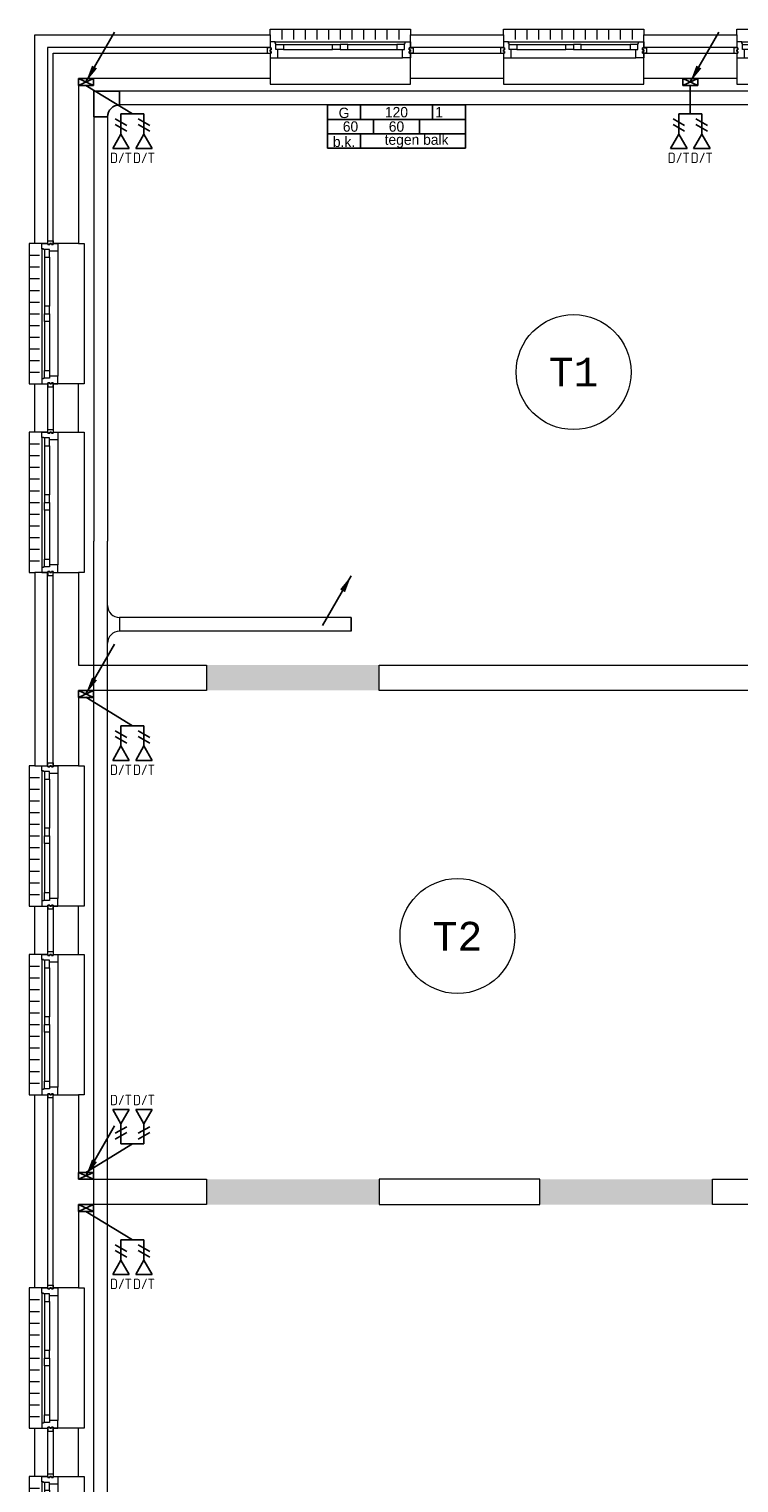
# Model space of a CAD drawing. Header units: millimetres. Extents: x 3141 to 84785, y 12240 to 40624.
# Tile 3 of 10: x 3153 to 9330, y 27984 to 40624. Entities that reach past the tile are written whole.
import ezdxf
from ezdxf.enums import TextEntityAlignment as Align
from ezdxf.xclip import XClip

# ---------------------------------------------------------------- set-up
doc = ezdxf.new("R2010")
doc.units = ezdxf.units.MM
doc.header["$LTSCALE"] = 50
doc.header["$XCLIPFRAME"] = 0
doc.layers.get('0').update_dxf_attribs({"linetype": 'CONTINUOUS'})
for name, color, linetype in [('EL6130--_KANALISATIE', 2, 'CONTINUOUS'), ('EL6131--_KG', 3, 'CONTINUOUS'), ('EL6441--', 3, 'CONTINUOUS'), ('EM6131--', 1, 'CONTINUOUS'), ('Xref', 8, 'CONTINUOUS'), ('Xref-beg26$0$AL$1A---_ALGEMEEN', 8, 'CONTINUOUS'), ('Xref-beg26$0$AT$1A---_TEKST050', 8, 'CONTINUOUS'), ('Xref-beg26$0$EL6131--_WG', 3, 'CONTINUOUS')]:
    doc.layers.add(name, color=color, linetype=linetype)
doc.styles.add('buro-018', font='Isocp.shx', dxfattribs={"height": 90})
doc.styles.add('ISO-GTI', font='ISO-GTI.shx')
doc.styles.add('Xref-beg26$0$MONOTXT', font='MONOTXT')

# ---------------------------------------------------------------- blocks, each defined once
blk = doc.blocks.new('*O89')
at = {"layer": 'Xref-beg26$0$AL$1A---_ALGEMEEN', "color": 0, "linetype": 'Continuous', "lineweight": 0}
for p, q in [((-565.5, 130), (565.5, 130)), ((-508.33, 240), (-508.33, 150)), ((-406.66, 240), (-406.66, 150)), ((-305, 240), (-305, 150)), ((-203.33, 240), (-203.33, 150)), ((-101.66, 240), (-101.66, 150)), ((0, 240), (0, 150)), ((101.66, 240), (101.66, 150)), ((203.33, 240), (203.33, 150)), ((305, 240), (305, 150)), ((406.66, 240), (406.66, 150)), ((508.33, 240), (508.33, 150)), ((-493, 106), (-67, 106)), ((-493, 63), (-67, 63)), ((67, 106), (493, 106)), ((67, 63), (493, 63)), ((-543, -9), (543, -9))]:
    blk.add_line(p, q, dxfattribs=at)
for points in [[(-610, 190), (-610, 240), (610, 240), (610, 190)], [(-610, -190), (-610, -240), (610, -240), (610, -190)]]:
    blk.add_lwpolyline(points, dxfattribs=at)
for points in [[(-610, -9), (-545.15, -9), (-543, -6.86), (-543, 63), (-560, 63), (-560, 114), (-565.5, 114), (-565.5, 127.78), (-567.72, 130), (-610, 130), (-610, 76), (-601, 76), (-601, 60), (-610, 60), (-610, 46), (-601, 46), (-601, 30), (-610, 30)], [(610, -9), (545.15, -9), (543, -6.86), (543, 63), (560, 63), (560, 114), (565.5, 114), (565.5, 127.78), (567.72, 130), (610, 130), (610, 76), (601, 76), (601, 60), (610, 60), (610, 46), (601, 46), (601, 30), (610, 30)], [(-635, 30), (-601, 30), (-601, 46), (-610, 46), (-610, 60), (-601, 60), (-601, 76), (-635, 76)], [(-560, 106), (-493, 106), (-493, 63), (-560, 63)], [(-67, 106), (0, 106), (0, 63), (-67, 63)], [(67, 106), (0, 106), (0, 63), (67, 63)], [(560, 106), (493, 106), (493, 63), (560, 63)], [(635, 30), (601, 30), (601, 46), (610, 46), (610, 60), (601, 60), (601, 76), (635, 76)]]:
    blk.add_lwpolyline(points, close=True, dxfattribs=at)
blk = doc.blocks.new('*O90')
at = {"layer": 'Xref-beg26$0$AL$1A---_ALGEMEEN', "color": 0, "linetype": 'Continuous', "lineweight": 0}
for p, q in [((-565.5, 130), (565.5, 130)), ((-508.33, 240), (-508.33, 150)), ((-406.66, 240), (-406.66, 150)), ((-305, 240), (-305, 150)), ((-203.33, 240), (-203.33, 150)), ((-101.66, 240), (-101.66, 150)), ((0, 240), (0, 150)), ((101.66, 240), (101.66, 150)), ((203.33, 240), (203.33, 150)), ((305, 240), (305, 150)), ((406.66, 240), (406.66, 150)), ((508.33, 240), (508.33, 150)), ((-493, 106), (-67, 106)), ((-493, 63), (-67, 63)), ((67, 106), (493, 106)), ((67, 63), (493, 63)), ((-543, -9), (543, -9))]:
    blk.add_line(p, q, dxfattribs=at)
for points in [[(-610, 190), (-610, 240), (610, 240), (610, 190)], [(-610, -190), (-610, -240), (610, -240), (610, -190)]]:
    blk.add_lwpolyline(points, dxfattribs=at)
for points in [[(-610, -9), (-545.15, -9), (-543, -6.86), (-543, 63), (-560, 63), (-560, 114), (-565.5, 114), (-565.5, 127.78), (-567.72, 130), (-610, 130), (-610, 76), (-601, 76), (-601, 60), (-610, 60), (-610, 46), (-601, 46), (-601, 30), (-610, 30)], [(610, -9), (545.15, -9), (543, -6.86), (543, 63), (560, 63), (560, 114), (565.5, 114), (565.5, 127.78), (567.72, 130), (610, 130), (610, 76), (601, 76), (601, 60), (610, 60), (610, 46), (601, 46), (601, 30), (610, 30)], [(-635, 30), (-601, 30), (-601, 46), (-610, 46), (-610, 60), (-601, 60), (-601, 76), (-635, 76)], [(-560, 106), (-493, 106), (-493, 63), (-560, 63)], [(-67, 106), (0, 106), (0, 63), (-67, 63)], [(67, 106), (0, 106), (0, 63), (67, 63)], [(560, 106), (493, 106), (493, 63), (560, 63)], [(635, 30), (601, 30), (601, 46), (610, 46), (610, 60), (601, 60), (601, 76), (635, 76)]]:
    blk.add_lwpolyline(points, close=True, dxfattribs=at)
blk = doc.blocks.new('*O91')
at = {"layer": 'Xref-beg26$0$AL$1A---_ALGEMEEN', "color": 0, "linetype": 'Continuous', "lineweight": 0}
for p, q in [((-565.5, 130), (565.5, 130)), ((-508.33, 240), (-508.33, 150)), ((-406.66, 240), (-406.66, 150)), ((-305, 240), (-305, 150)), ((-203.33, 240), (-203.33, 150)), ((-101.66, 240), (-101.66, 150)), ((0, 240), (0, 150)), ((101.66, 240), (101.66, 150)), ((203.33, 240), (203.33, 150)), ((305, 240), (305, 150)), ((406.66, 240), (406.66, 150)), ((508.33, 240), (508.33, 150)), ((-493, 106), (-67, 106)), ((-493, 63), (-67, 63)), ((67, 106), (493, 106)), ((67, 63), (493, 63)), ((-543, -9), (543, -9))]:
    blk.add_line(p, q, dxfattribs=at)
for points in [[(-610, 190), (-610, 240), (610, 240), (610, 190)], [(-610, -190), (-610, -240), (610, -240), (610, -190)]]:
    blk.add_lwpolyline(points, dxfattribs=at)
for points in [[(-610, -9), (-545.15, -9), (-543, -6.86), (-543, 63), (-560, 63), (-560, 114), (-565.5, 114), (-565.5, 127.78), (-567.72, 130), (-610, 130), (-610, 76), (-601, 76), (-601, 60), (-610, 60), (-610, 46), (-601, 46), (-601, 30), (-610, 30)], [(610, -9), (545.15, -9), (543, -6.86), (543, 63), (560, 63), (560, 114), (565.5, 114), (565.5, 127.78), (567.72, 130), (610, 130), (610, 76), (601, 76), (601, 60), (610, 60), (610, 46), (601, 46), (601, 30), (610, 30)], [(-635, 30), (-601, 30), (-601, 46), (-610, 46), (-610, 60), (-601, 60), (-601, 76), (-635, 76)], [(-560, 106), (-493, 106), (-493, 63), (-560, 63)], [(-67, 106), (0, 106), (0, 63), (-67, 63)], [(67, 106), (0, 106), (0, 63), (67, 63)], [(560, 106), (493, 106), (493, 63), (560, 63)], [(635, 30), (601, 30), (601, 46), (610, 46), (610, 60), (601, 60), (601, 76), (635, 76)]]:
    blk.add_lwpolyline(points, close=True, dxfattribs=at)
blk = doc.blocks.new('*O98')
at = {"layer": 'Xref-beg26$0$AL$1A---_ALGEMEEN', "color": 0, "linetype": 'Continuous', "lineweight": 0}
for p, q in [((-240, 508.33), (-150, 508.33)), ((-130, 565.5), (-130, -565.5)), ((9, 543), (9, -543)), ((-240, 406.66), (-150, 406.66)), ((-106, 493), (-106, 67)), ((-63, 493), (-63, 67)), ((-240, 305), (-150, 305)), ((-240, 203.33), (-150, 203.33)), ((-240, 101.66), (-150, 101.66)), ((-240, 0), (-150, 0)), ((-240, -101.66), (-150, -101.66)), ((-106, -67), (-106, -493)), ((-63, -67), (-63, -493)), ((-240, -203.33), (-150, -203.33)), ((-240, -305), (-150, -305)), ((-240, -406.66), (-150, -406.66)), ((-240, -508.33), (-150, -508.33))]:
    blk.add_line(p, q, dxfattribs=at)
for points in [[(-30, 635), (-30, 601), (-46, 601), (-46, 610), (-60, 610), (-60, 601), (-76, 601), (-76, 635)], [(9, 610), (9, 545.15), (6.86, 543), (-63, 543), (-63, 560), (-114, 560), (-114, 565.5), (-127.78, 565.5), (-130, 567.72), (-130, 610), (-76, 610), (-76, 601), (-60, 601), (-60, 610), (-46, 610), (-46, 601), (-30, 601), (-30, 610)], [(-106, 560), (-106, 493), (-63, 493), (-63, 560)], [(-106, 67), (-106, 0), (-63, 0), (-63, 67)], [(-106, -67), (-106, 0), (-63, 0), (-63, -67)], [(-106, -560), (-106, -493), (-63, -493), (-63, -560)], [(9, -610), (9, -545.15), (6.86, -543), (-63, -543), (-63, -560), (-114, -560), (-114, -565.5), (-127.78, -565.5), (-130, -567.72), (-130, -610), (-76, -610), (-76, -601), (-60, -601), (-60, -610), (-46, -610), (-46, -601), (-30, -601), (-30, -610)], [(-30, -635), (-30, -601), (-46, -601), (-46, -610), (-60, -610), (-60, -601), (-76, -601), (-76, -635)]]:
    blk.add_lwpolyline(points, close=True, dxfattribs=at)
for points in [[(-190, 610), (-240, 610), (-240, -610), (-190, -610)], [(190, 610), (240, 610), (240, -610), (190, -610)]]:
    blk.add_lwpolyline(points, dxfattribs=at)
blk = doc.blocks.new('*O99')
at = {"layer": 'Xref-beg26$0$AL$1A---_ALGEMEEN', "color": 0, "linetype": 'Continuous', "lineweight": 0}
for p, q in [((-240, 508.33), (-150, 508.33)), ((-130, 565.5), (-130, -565.5)), ((9, 543), (9, -543)), ((-240, 406.66), (-150, 406.66)), ((-106, 493), (-106, 67)), ((-63, 493), (-63, 67)), ((-240, 305), (-150, 305)), ((-240, 203.33), (-150, 203.33)), ((-240, 101.66), (-150, 101.66)), ((-240, 0), (-150, 0)), ((-240, -101.66), (-150, -101.66)), ((-106, -67), (-106, -493)), ((-63, -67), (-63, -493)), ((-240, -203.33), (-150, -203.33)), ((-240, -305), (-150, -305)), ((-240, -406.66), (-150, -406.66)), ((-240, -508.33), (-150, -508.33))]:
    blk.add_line(p, q, dxfattribs=at)
for points in [[(-30, 635), (-30, 601), (-46, 601), (-46, 610), (-60, 610), (-60, 601), (-76, 601), (-76, 635)], [(9, 610), (9, 545.15), (6.86, 543), (-63, 543), (-63, 560), (-114, 560), (-114, 565.5), (-127.78, 565.5), (-130, 567.72), (-130, 610), (-76, 610), (-76, 601), (-60, 601), (-60, 610), (-46, 610), (-46, 601), (-30, 601), (-30, 610)], [(-106, 560), (-106, 493), (-63, 493), (-63, 560)], [(-106, 67), (-106, 0), (-63, 0), (-63, 67)], [(-106, -67), (-106, 0), (-63, 0), (-63, -67)], [(-106, -560), (-106, -493), (-63, -493), (-63, -560)], [(9, -610), (9, -545.15), (6.86, -543), (-63, -543), (-63, -560), (-114, -560), (-114, -565.5), (-127.78, -565.5), (-130, -567.72), (-130, -610), (-76, -610), (-76, -601), (-60, -601), (-60, -610), (-46, -610), (-46, -601), (-30, -601), (-30, -610)], [(-30, -635), (-30, -601), (-46, -601), (-46, -610), (-60, -610), (-60, -601), (-76, -601), (-76, -635)]]:
    blk.add_lwpolyline(points, close=True, dxfattribs=at)
for points in [[(-190, 610), (-240, 610), (-240, -610), (-190, -610)], [(190, 610), (240, 610), (240, -610), (190, -610)]]:
    blk.add_lwpolyline(points, dxfattribs=at)
blk = doc.blocks.new('*O100')
at = {"layer": 'Xref-beg26$0$AL$1A---_ALGEMEEN', "color": 0, "linetype": 'Continuous', "lineweight": 0}
for p, q in [((-240, 508.33), (-150, 508.33)), ((-130, 565.5), (-130, -565.5)), ((9, 543), (9, -543)), ((-240, 406.66), (-150, 406.66)), ((-106, 493), (-106, 67)), ((-63, 493), (-63, 67)), ((-240, 305), (-150, 305)), ((-240, 203.33), (-150, 203.33)), ((-240, 101.66), (-150, 101.66)), ((-240, 0), (-150, 0)), ((-240, -101.66), (-150, -101.66)), ((-106, -67), (-106, -493)), ((-63, -67), (-63, -493)), ((-240, -203.33), (-150, -203.33)), ((-240, -305), (-150, -305)), ((-240, -406.66), (-150, -406.66)), ((-240, -508.33), (-150, -508.33))]:
    blk.add_line(p, q, dxfattribs=at)
for points in [[(-30, 635), (-30, 601), (-46, 601), (-46, 610), (-60, 610), (-60, 601), (-76, 601), (-76, 635)], [(9, 610), (9, 545.15), (6.86, 543), (-63, 543), (-63, 560), (-114, 560), (-114, 565.5), (-127.78, 565.5), (-130, 567.72), (-130, 610), (-76, 610), (-76, 601), (-60, 601), (-60, 610), (-46, 610), (-46, 601), (-30, 601), (-30, 610)], [(-106, 560), (-106, 493), (-63, 493), (-63, 560)], [(-106, 67), (-106, 0), (-63, 0), (-63, 67)], [(-106, -67), (-106, 0), (-63, 0), (-63, -67)], [(-106, -560), (-106, -493), (-63, -493), (-63, -560)], [(9, -610), (9, -545.15), (6.86, -543), (-63, -543), (-63, -560), (-114, -560), (-114, -565.5), (-127.78, -565.5), (-130, -567.72), (-130, -610), (-76, -610), (-76, -601), (-60, -601), (-60, -610), (-46, -610), (-46, -601), (-30, -601), (-30, -610)], [(-30, -635), (-30, -601), (-46, -601), (-46, -610), (-60, -610), (-60, -601), (-76, -601), (-76, -635)]]:
    blk.add_lwpolyline(points, close=True, dxfattribs=at)
for points in [[(-190, 610), (-240, 610), (-240, -610), (-190, -610)], [(190, 610), (240, 610), (240, -610), (190, -610)]]:
    blk.add_lwpolyline(points, dxfattribs=at)
blk = doc.blocks.new('*O101')
at = {"layer": 'Xref-beg26$0$AL$1A---_ALGEMEEN', "color": 0, "linetype": 'Continuous', "lineweight": 0}
for p, q in [((-240, 508.33), (-150, 508.33)), ((-130, 565.5), (-130, -565.5)), ((9, 543), (9, -543)), ((-240, 406.66), (-150, 406.66)), ((-106, 493), (-106, 67)), ((-63, 493), (-63, 67)), ((-240, 305), (-150, 305)), ((-240, 203.33), (-150, 203.33)), ((-240, 101.66), (-150, 101.66)), ((-240, 0), (-150, 0)), ((-240, -101.66), (-150, -101.66)), ((-106, -67), (-106, -493)), ((-63, -67), (-63, -493)), ((-240, -203.33), (-150, -203.33)), ((-240, -305), (-150, -305)), ((-240, -406.66), (-150, -406.66)), ((-240, -508.33), (-150, -508.33))]:
    blk.add_line(p, q, dxfattribs=at)
for points in [[(-30, 635), (-30, 601), (-46, 601), (-46, 610), (-60, 610), (-60, 601), (-76, 601), (-76, 635)], [(9, 610), (9, 545.15), (6.86, 543), (-63, 543), (-63, 560), (-114, 560), (-114, 565.5), (-127.78, 565.5), (-130, 567.72), (-130, 610), (-76, 610), (-76, 601), (-60, 601), (-60, 610), (-46, 610), (-46, 601), (-30, 601), (-30, 610)], [(-106, 560), (-106, 493), (-63, 493), (-63, 560)], [(-106, 67), (-106, 0), (-63, 0), (-63, 67)], [(-106, -67), (-106, 0), (-63, 0), (-63, -67)], [(-106, -560), (-106, -493), (-63, -493), (-63, -560)], [(9, -610), (9, -545.15), (6.86, -543), (-63, -543), (-63, -560), (-114, -560), (-114, -565.5), (-127.78, -565.5), (-130, -567.72), (-130, -610), (-76, -610), (-76, -601), (-60, -601), (-60, -610), (-46, -610), (-46, -601), (-30, -601), (-30, -610)], [(-30, -635), (-30, -601), (-46, -601), (-46, -610), (-60, -610), (-60, -601), (-76, -601), (-76, -635)]]:
    blk.add_lwpolyline(points, close=True, dxfattribs=at)
for points in [[(-190, 610), (-240, 610), (-240, -610), (-190, -610)], [(190, 610), (240, 610), (240, -610), (190, -610)]]:
    blk.add_lwpolyline(points, dxfattribs=at)
blk = doc.blocks.new('*O102')
at = {"layer": 'Xref-beg26$0$AL$1A---_ALGEMEEN', "color": 0, "linetype": 'Continuous', "lineweight": 0}
for p, q in [((-240, 508.33), (-150, 508.33)), ((-130, 565.5), (-130, -565.5)), ((9, 543), (9, -543)), ((-240, 406.66), (-150, 406.66)), ((-106, 493), (-106, 67)), ((-63, 493), (-63, 67)), ((-240, 305), (-150, 305)), ((-240, 203.33), (-150, 203.33)), ((-240, 101.66), (-150, 101.66)), ((-240, 0), (-150, 0)), ((-240, -101.66), (-150, -101.66)), ((-106, -67), (-106, -493)), ((-63, -67), (-63, -493)), ((-240, -203.33), (-150, -203.33)), ((-240, -305), (-150, -305)), ((-240, -406.66), (-150, -406.66)), ((-240, -508.33), (-150, -508.33))]:
    blk.add_line(p, q, dxfattribs=at)
for points in [[(-30, 635), (-30, 601), (-46, 601), (-46, 610), (-60, 610), (-60, 601), (-76, 601), (-76, 635)], [(9, 610), (9, 545.15), (6.86, 543), (-63, 543), (-63, 560), (-114, 560), (-114, 565.5), (-127.78, 565.5), (-130, 567.72), (-130, 610), (-76, 610), (-76, 601), (-60, 601), (-60, 610), (-46, 610), (-46, 601), (-30, 601), (-30, 610)], [(-106, 560), (-106, 493), (-63, 493), (-63, 560)], [(-106, 67), (-106, 0), (-63, 0), (-63, 67)], [(-106, -67), (-106, 0), (-63, 0), (-63, -67)], [(-106, -560), (-106, -493), (-63, -493), (-63, -560)], [(9, -610), (9, -545.15), (6.86, -543), (-63, -543), (-63, -560), (-114, -560), (-114, -565.5), (-127.78, -565.5), (-130, -567.72), (-130, -610), (-76, -610), (-76, -601), (-60, -601), (-60, -610), (-46, -610), (-46, -601), (-30, -601), (-30, -610)], [(-30, -635), (-30, -601), (-46, -601), (-46, -610), (-60, -610), (-60, -601), (-76, -601), (-76, -635)]]:
    blk.add_lwpolyline(points, close=True, dxfattribs=at)
for points in [[(-190, 610), (-240, 610), (-240, -610), (-190, -610)], [(190, 610), (240, 610), (240, -610), (190, -610)]]:
    blk.add_lwpolyline(points, dxfattribs=at)
blk = doc.blocks.new('*O103')
at = {"layer": 'Xref-beg26$0$AL$1A---_ALGEMEEN', "color": 0, "linetype": 'Continuous', "lineweight": 0}
for p, q in [((-240, 508.33), (-150, 508.33)), ((-130, 565.5), (-130, -565.5)), ((9, 543), (9, -543)), ((-240, 406.66), (-150, 406.66)), ((-106, 493), (-106, 67)), ((-63, 493), (-63, 67)), ((-240, 305), (-150, 305)), ((-240, 203.33), (-150, 203.33)), ((-240, 101.66), (-150, 101.66)), ((-240, 0), (-150, 0)), ((-240, -101.66), (-150, -101.66)), ((-106, -67), (-106, -493)), ((-63, -67), (-63, -493)), ((-240, -203.33), (-150, -203.33)), ((-240, -305), (-150, -305)), ((-240, -406.66), (-150, -406.66)), ((-240, -508.33), (-150, -508.33))]:
    blk.add_line(p, q, dxfattribs=at)
for points in [[(-30, 635), (-30, 601), (-46, 601), (-46, 610), (-60, 610), (-60, 601), (-76, 601), (-76, 635)], [(9, 610), (9, 545.15), (6.86, 543), (-63, 543), (-63, 560), (-114, 560), (-114, 565.5), (-127.78, 565.5), (-130, 567.72), (-130, 610), (-76, 610), (-76, 601), (-60, 601), (-60, 610), (-46, 610), (-46, 601), (-30, 601), (-30, 610)], [(-106, 560), (-106, 493), (-63, 493), (-63, 560)], [(-106, 67), (-106, 0), (-63, 0), (-63, 67)], [(-106, -67), (-106, 0), (-63, 0), (-63, -67)], [(-106, -560), (-106, -493), (-63, -493), (-63, -560)], [(9, -610), (9, -545.15), (6.86, -543), (-63, -543), (-63, -560), (-114, -560), (-114, -565.5), (-127.78, -565.5), (-130, -567.72), (-130, -610), (-76, -610), (-76, -601), (-60, -601), (-60, -610), (-46, -610), (-46, -601), (-30, -601), (-30, -610)], [(-30, -635), (-30, -601), (-46, -601), (-46, -610), (-60, -610), (-60, -601), (-76, -601), (-76, -635)]]:
    blk.add_lwpolyline(points, close=True, dxfattribs=at)
for points in [[(-190, 610), (-240, 610), (-240, -610), (-190, -610)], [(190, 610), (240, 610), (240, -610), (190, -610)]]:
    blk.add_lwpolyline(points, dxfattribs=at)
blk = doc.blocks.new('Xref-beg26$0$E00112')
at = {"color": 0, "linetype": 'Continuous'}
for p, q in [((0, 1), (-1, 1)), ((-1, 1), (-1, 0)), ((-1, 0), (0, 1)), ((-1, 1), (0, 0)), ((0, 0), (0, 1)), ((-1, 0), (0, 0))]:
    blk.add_line(p, q, dxfattribs=at)
blk = doc.blocks.new('Xref-beg26')
at = {"layer": 'Xref-beg26$0$AL$1A---_ALGEMEEN', "linetype": 'Continuous', "lineweight": 0}
for points in [[(79340.43, 105958.82), (81387.93, 105958.82), (81387.93, 105848.82), (79450.43, 105848.82), (79450.43, 104143.82), (79340.43, 104143.82)], [(83417.93, 105848.82), (82607.93, 105848.82), (82607.93, 105958.82), (83417.93, 105958.82)], [(85447.93, 105848.82), (84637.93, 105848.82), (84637.93, 105958.82), (85447.93, 105958.82)], [(79500.43, 105798.82), (81387.93, 105798.82), (81387.93, 105578.82), (79720.43, 105578.82), (79720.43, 104143.82), (79500.43, 104143.82)], [(83417.93, 105578.82), (82607.93, 105578.82), (82607.93, 105798.82), (83417.93, 105798.82)], [(85447.93, 105578.82), (84637.93, 105578.82), (84637.93, 105798.82), (85447.93, 105798.82)], [(79450.43, 102503.82), (79340.43, 102503.82), (79340.43, 102923.82), (79450.43, 102923.82)], [(79500.43, 102503.82), (79720.43, 102503.82), (79720.43, 102923.82), (79500.43, 102923.82)], [(79340.43, 99603.82), (79450.43, 99603.82), (79450.43, 101283.82), (79340.43, 101283.82)], [(79500.43, 101283.82), (79720.43, 101283.82), (79720.43, 100478.82), (80835.43, 100478.82), (80835.43, 100258.82), (79720.43, 100258.82), (79720.43, 99603.82), (79500.43, 99603.82)], [(82335.43, 100478.82), (86985.43, 100478.82), (86985.43, 100258.82), (86535.43, 100258.82), (86535.43, 97993.82), (86315.43, 97993.82), (86315.43, 100258.82), (82335.43, 100258.82)], [(79450.43, 97963.82), (79340.43, 97963.82), (79340.43, 98383.82), (79450.43, 98383.82)], [(79500.43, 97963.82), (79720.43, 97963.82), (79720.43, 98383.82), (79500.43, 98383.82)], [(86315.43, 97093.82), (86535.43, 97093.82), (86535.43, 94673.82), (86315.43, 94673.82), (86315.43, 95788.82), (85235.43, 95788.82), (85235.43, 96008.82), (86315.43, 96008.82)], [(79450.43, 95063.82), (79340.43, 95063.82), (79340.43, 96743.82), (79450.43, 96743.82)], [(79500.43, 96743.82), (79720.43, 96743.82), (79720.43, 96008.82), (80835.43, 96008.82), (80835.43, 95788.82), (79720.43, 95788.82), (79720.43, 95063.82), (79500.43, 95063.82)], [(82335.43, 95788.82), (83735.43, 95788.82), (83735.43, 96008.82), (82335.43, 96008.82)], [(79450.43, 93423.82), (79340.43, 93423.82), (79340.43, 93843.82), (79450.43, 93843.82)], [(79500.43, 93423.82), (79720.43, 93423.82), (79720.43, 93843.82), (79500.43, 93843.82)]]:
    blk.add_lwpolyline(points, close=True, dxfattribs=at)
for centre in [(84027.93731, 103026.32777), (83017.93, 98123.82)]:
    blk.add_circle(centre, 500, dxfattribs=at)
for points in [[(80835.43, 100258.82), (82335.43, 100258.82), (80835.43, 100478.82), (82335.43, 100478.82)], [(80835.43, 95788.82), (82335.43, 95788.82), (80835.43, 96008.82), (82335.43, 96008.82)], [(83735.43, 95788.82), (85235.43, 95788.82), (83735.43, 96008.82), (85235.43, 96008.82)]]:
    blk.add_solid(points, dxfattribs=at)
for name, p in [('*O90', (81997.93, 105768.82)), ('*O89', (84027.93, 105768.82)), ('*O91', (86057.93, 105768.82)), ('*O99', (79530.43, 103533.82)), ('*O98', (79530.43, 101893.82)), ('*O101', (79530.43, 98993.82)), ('*O100', (79530.43, 97353.82)), ('*O103', (79530.43, 94453.82)), ('*O102', (79530.43, 92813.82))]:
    blk.add_blockref(name, p, dxfattribs=at)
at = {"layer": 'Xref-beg26$0$EL6131--_WG', "linetype": 'Continuous', "lineweight": 0, "xscale": 60, "yscale": 130, "zscale": 60, "rotation": 270}
for p in [(79720.43, 105518.82), (84977.93, 105518.82), (79720.43, 100198.82), (79720.43, 96008.82), (79720.43, 95728.82)]:
    blk.add_blockref('Xref-beg26$0$E00112', p, dxfattribs=at)
at = {"layer": 'Xref-beg26$0$AT$1A---_TEKST050', "linetype": 'Continuous', "lineweight": 0, "style": 'Xref-beg26$0$MONOTXT'}
for s, p in [('T1', (84027.93, 103026.32)), ('T2', (83017.92, 98123.81))]:
    blk.add_text(s, height=250.00002, dxfattribs=at).set_placement(p, align=Align.MIDDLE)
blk = doc.blocks.new('E00153')
at = {"color": 0, "linetype": 'Continuous'}
for p, q in [((-1.44, 7), (1.44, 7)), ((0, 4.5), (-1.44, 7)), ((0, 4.5), (1.44, 7)), ((-1, 4), (1, 2.85)), ((-1, 3), (1, 1.85)), ((0, 4.5), (0, 1))]:
    blk.add_line(p, q, dxfattribs=at)
at = {"color": 7, "style": 'buro-018'}
for tag, p in [('E_COMMENT1', (-6, 12)), ('E_COMMENT2', (6, 12)), ('E_DCOM1', (-6, 9)), ('E_DCOM2', (6, 9))]:
    blk.add_attdef(tag, text='', height=1.8, dxfattribs=at).set_placement(p, align=Align.MIDDLE)
at = {"color": 0, "style": 'buro-018'}
blk.add_attdef('E_TEXT1', text='', height=1.8, dxfattribs=at).set_placement((2.5, 6), align=Align.MIDDLE)
at = {"color": 0, "linetype": 'Continuous', "style": 'buro-018', "flags": 1}
blk.add_attdef('E_MATCODE', text='', height=1.8, dxfattribs=at).set_placement((0, 0), align=Align.MIDDLE)
blk = doc.blocks.new('E00099')
at = {"color": 0, "linetype": 'Continuous'}
blk.add_line((5, 8.66), (0, 0), dxfattribs=at)
blk.add_lwpolyline([(0, 0, 0, 1, 0), (1.5, 2.6, 1, 1, 0)], format="xyseb", dxfattribs=at)
blk = doc.blocks.new('E-GK-GTC-783C')
at = {"color": 0, "linetype": 'Continuous', "lineweight": 0}
for p, q in [((-0.5, 60), (0.5, 60)), ((-0.5, -60), (0.5, -60))]:
    blk.add_line(p, q, dxfattribs=at)
blk = doc.blocks.new('E-GK-BS--1-78676767')
at = {"color": 0, "linetype": 'Continuous'}
for p, q in [((-163, -60), (-163, 60)), ((-163, 60), (60, 60)), ((60, 60), (60, -163)), ((60, -163), (-60, -163))]:
    blk.add_line(p, q, dxfattribs=at)
blk.add_arc((-163, -163), 103, 0, 90, dxfattribs=at)
blk = doc.blocks.new('E-GK-AH-78676767')
at = {"color": 0, "linetype": 'Continuous', "lineweight": 0}
blk.add_line((-60, 103), (60, 103), dxfattribs=at)
for centre, start, end in [((-163, 103), 270, 0), ((163, 103), 180, 270)]:
    blk.add_arc(centre, 103, start, end, dxfattribs=at)
blk = doc.blocks.new('E-GK-END-78')
at = {"color": 0, "linetype": 'Continuous'}
blk.add_line((0, 60), (0, -60), dxfattribs=at)
blk = doc.blocks.new('E00105')
at = {"color": 0, "linetype": 'Continuous'}
blk.add_line((0, 0), (5, 8.66), dxfattribs=at)
blk.add_lwpolyline([(5, 8.66, 0, 1, 0), (3.5, 6.06, 1, 1, 0)], format="xyseb", dxfattribs=at)
blk = doc.blocks.new('ES61KG1')
for points in [[(-12, 5), (12, 5), (12, 0)], [(-12, 0), (-12, 5)], [(-6.25, 2.5), (-6.25, 5)], [(6.25, 2.5), (6.25, 5)], [(-12, 2.5), (12, 2.5)], [(-12, 0), (12, 0)], [(-4, 2.5), (-4, 0)], [(4, 2.5), (4, 0)]]:
    blk.add_lwpolyline(points)
at = {"color": 1, "style": 'ISO-GTI'}
for tag, p in [('L/G', (-9.125, 3.625)), ('B', (0, 3.75)), ('KR', (-8, 1.25)), ('ZW', (0, 1.25)), ('DA', (8, 1.25))]:
    blk.add_attdef(tag, text='', height=1.8, dxfattribs=at).set_placement(p, align=Align.MIDDLE)
blk.add_attdef('VL', text='', height=1.8, dxfattribs=at).set_placement((6.75, 3.75), align=Align.MIDDLE_LEFT)
blk = doc.blocks.new('ES61KG4')
at = {"color": 1}
for points in [[(-12, 2.5), (12, 2.5), (12, 0)], [(-12, 0), (-12, 2.5)], [(-12, 0), (12, 0)], [(-6.25, 0), (-6.25, 2.5)]]:
    blk.add_lwpolyline(points, dxfattribs=at)
at = {"color": 1, "style": 'ISO-GTI'}
for tag, p in [('OK/BK', (-9.125, 1.125)), ('B', (3.5, 1.25))]:
    blk.add_attdef(tag, text='', height=1.8, dxfattribs=at).set_placement(p, align=Align.MIDDLE)

msp = doc.modelspace()

# ---------------------------------------------------------------- linework, layer by layer
at = {"layer": 'EL6441--', "color": 1}
for p, q in [((4053, 39886), (3648, 40134)), ((8906, 39886), (8906, 40134)), ((4153, 39886), (3953, 39886)), ((9006, 39886), (8806, 39886)), ((4053, 34566), (3648, 34814)), ((4153, 34566), (3953, 34566)), ((4053, 30931), (3648, 30684)), ((4153, 30931), (3953, 30931)), ((4053, 30096), (3648, 30344)), ((4153, 30096), (3953, 30096))]:
    msp.add_line(p, q, dxfattribs=at)

# ---------------------------------------------------------------- block references
at = {"layer": 'EL6130--_KANALISATIE', "xscale": 50, "yscale": 50, "zscale": 50}
msp.add_blockref('ES61KG1', (6350, 39714, 2500), dxfattribs=at).add_auto_attribs({'L/G': 'G', 'ZW': '60', 'KR': '60', 'B': '120', 'VL': '1'})
at = {"layer": 'EL6130--_KANALISATIE', "color": 2, "xscale": 50, "yscale": 50, "zscale": 50}
msp.add_blockref('ES61KG4', (6350, 39589, 2500), dxfattribs=at).add_auto_attribs({'OK/BK': 'b.k.', 'B': 'tegen balk'})
at = {"layer": 'EL6131--_KG'}
for name, p, rotation in [('E-GK-BS--1-78676767', (3777, 40024, 2500), 90), ('E-GK-AH-78676767', (3837, 35448, 2500), 270), ('E-GK-END-78', (5956, 35448, 2500), 180)]:
    msp.add_blockref(name, p, dxfattribs=dict(at, rotation=rotation))
for p, xscale, rotation in [((8059, 40024, 2500), 8237.77831625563, 180), ((3777, 38016, 2500), 3690.647885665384, 270), ((3777, 29065, 2500), 14211.50662193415, 89.99999999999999), ((4948, 35448, 2500), 2015.722270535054, 180)]:
    msp.add_blockref('E-GK-GTC-783C', p, dxfattribs=dict(at, xscale=xscale, rotation=rotation))
at = {"layer": 'EL6441--'}
ref = msp.add_blockref('E00153', (3953, 39936), dxfattribs=dict(at, xscale=50, yscale=50, zscale=50, rotation=180))
ref.add_attrib('E_TEXT1', 'D/T', dxfattribs={"layer": '0', "color": 1, "height": 90, "style": 'buro-018'}).set_placement((3953, 39504), align=Align.MIDDLE)
ref = msp.add_blockref('E00153', (4153, 39936), dxfattribs=dict(at, xscale=50, yscale=50, zscale=50, rotation=180))
ref.add_attrib('E_TEXT1', 'D/T', dxfattribs={"layer": '0', "color": 1, "height": 90, "style": 'buro-018'}).set_placement((4153, 39504), align=Align.MIDDLE)
ref = msp.add_blockref('E00153', (8806, 39936), dxfattribs=dict(at, xscale=50, yscale=50, zscale=50, rotation=180))
ref.add_attrib('E_TEXT1', 'D/T', dxfattribs={"layer": '0', "color": 1, "height": 90, "style": 'buro-018'}).set_placement((8806, 39504), align=Align.MIDDLE)
ref = msp.add_blockref('E00153', (9006, 39936), dxfattribs=dict(at, xscale=50, yscale=50, zscale=50, rotation=180))
ref.add_attrib('E_TEXT1', 'D/T', dxfattribs={"layer": '0', "color": 1, "height": 90, "style": 'buro-018'}).set_placement((9006, 39504), align=Align.MIDDLE)
ref = msp.add_blockref('E00153', (3953, 34616), dxfattribs=dict(at, xscale=50, yscale=50, zscale=50, rotation=180))
ref.add_attrib('E_TEXT1', 'D/T', dxfattribs={"layer": '0', "color": 1, "height": 90, "style": 'buro-018'}).set_placement((3953, 34184), align=Align.MIDDLE)
ref = msp.add_blockref('E00153', (4153, 34616), dxfattribs=dict(at, xscale=50, yscale=50, zscale=50, rotation=180))
ref.add_attrib('E_TEXT1', 'D/T', dxfattribs={"layer": '0', "color": 1, "height": 90, "style": 'buro-018'}).set_placement((4153, 34184), align=Align.MIDDLE)
ref = msp.add_blockref('E00153', (3953, 30881), dxfattribs=dict(at, xscale=-50, yscale=50, zscale=50))
ref.add_attrib('E_TEXT1', 'D/T', dxfattribs={"layer": '0', "color": 1, "height": 90, "style": 'buro-018'}).set_placement((3953, 31313), align=Align.MIDDLE)
ref = msp.add_blockref('E00153', (4153, 30881), dxfattribs=dict(at, xscale=-50, yscale=50, zscale=50))
ref.add_attrib('E_TEXT1', 'D/T', dxfattribs={"layer": '0', "color": 1, "height": 90, "style": 'buro-018'}).set_placement((4153, 31313), align=Align.MIDDLE)
ref = msp.add_blockref('E00153', (3953, 30146), dxfattribs=dict(at, xscale=50, yscale=50, zscale=50, rotation=180))
ref.add_attrib('E_TEXT1', 'D/T', dxfattribs={"layer": '0', "color": 1, "height": 90, "style": 'buro-018'}).set_placement((3953, 29714), align=Align.MIDDLE)
ref = msp.add_blockref('E00153', (4153, 30146), dxfattribs=dict(at, xscale=50, yscale=50, zscale=50, rotation=180))
ref.add_attrib('E_TEXT1', 'D/T', dxfattribs={"layer": '0', "color": 1, "height": 90, "style": 'buro-018'}).set_placement((4153, 29714), align=Align.MIDDLE)
at = {"layer": 'EM6131--', "xscale": 50, "yscale": 50, "zscale": 50}
for name, p in [('E00099', (3648, 40164)), ('E00099', (8906, 40164)), ('E00105', (5706, 35437, 2500)), ('E00099', (3648, 34844)), ('E00099', (3648, 30654))]:
    msp.add_blockref(name, p, dxfattribs=at)
at = {"layer": 'Xref'}
ref = msp.add_blockref('Xref-beg26', (-76137, -65385), dxfattribs=at)
XClip(ref).set_block_clipping_path([(78990.3724838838, 77624.9615581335), (160922.2916472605, 106219.4632938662)])

doc.saveas('drawing.dxf')
